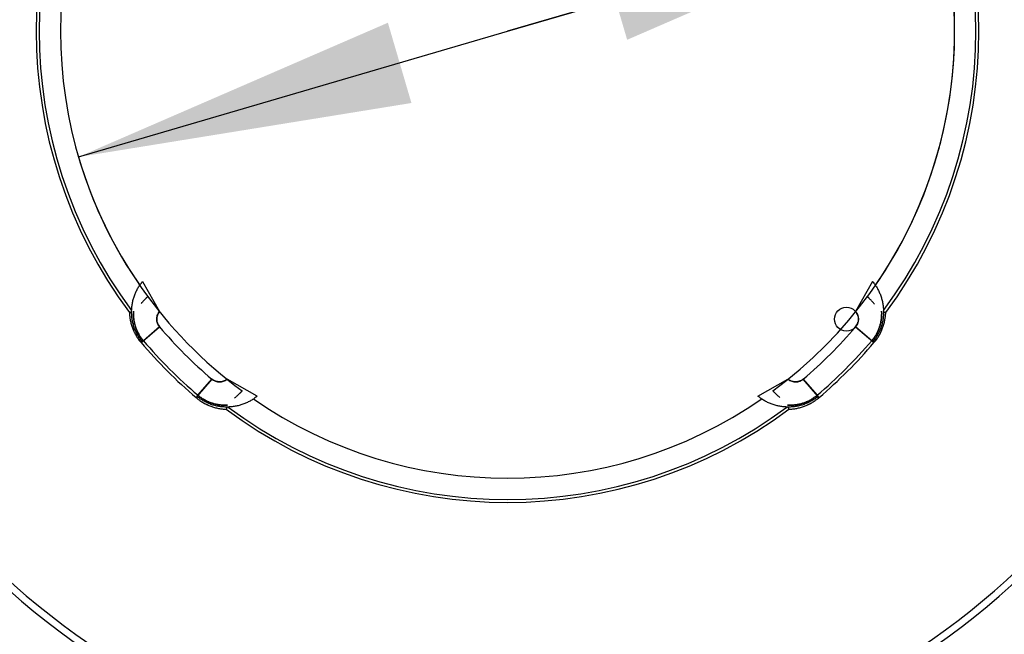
# Model space of a CAD drawing. Header units: millimetres. Extents: x 0 to 210, y 0 to 297.
# Tile 11 of 89: x 71 to 81, y 147 to 153. Entities that reach past the tile are written whole.
import ezdxf
from ezdxf.enums import TextEntityAlignment as Align

# ---------------------------------------------------------------- set-up
doc = ezdxf.new("R2010")
doc.units = ezdxf.units.MM
doc.header["$LTSCALE"] = 19.36
doc.linetypes.add('CENTER', pattern=[0.6, 0.375, -0.075, 0.075, -0.075])
doc.layers.get('0').update_dxf_attribs({"linetype": 'CONTINUOUS'})
for name, color, linetype in [('DEFAULT_1', 7, 'CENTER'), ('INTF_BLANK', 7, 'CONTINUOUS'), ('Z_DIM_2D', 7, 'CONTINUOUS')]:
    doc.layers.add(name, color=color, linetype=linetype)
doc.styles.add('TEXTSTYLE_3', font='helveticaneueltw1g-ltcn.otf')
doc.styles.add('TEXTSTYLE_4', font='gdt', dxfattribs={"width": 0.7})
doc.dimstyles.new('DIMSTYLE_2', dxfattribs={"dimtxt": 2.1, "dimasz": 3.5, "dimexe": 1.5, "dimexo": 0, "dimgap": 0.525, "dimtad": 1, "dimlfac": 2, "dimdsep": 46, "dimtxsty": 'TEXTSTYLE_3', "dimblk": '_FILLED', "dimblk1": '_FILLED', "dimblk2": '_FILLED', "dimcen": 0.09, "dimclrt": 5, "dimazin": 2, "dimtol": 1, "dimtp": 0.2, "dimtm": 0.2, "dimtfac": 1, "dimtofl": 0, "dimtmove": 0, "dimatfit": 3, "dimldrblk": '_FILLED', "dimfxl": 0, "dimtolj": 1, "dimarcsym": 0})
doc.dimstyles.new('DIMSTYLE_4', dxfattribs={"dimtxt": 2.1, "dimasz": 3.5, "dimexe": 1.5, "dimexo": 0, "dimtad": 1, "dimlfac": 2, "dimdsep": 46, "dimtxsty": 'TEXTSTYLE_3', "dimblk": '_FILLED', "dimblk1": '_FILLED', "dimblk2": '_FILLED', "dimcen": 0.09, "dimclrt": 5, "dimazin": 2, "dimtol": 1, "dimtp": 0.15, "dimtm": 0.15, "dimtfac": 1, "dimtmove": 0, "dimatfit": 2, "dimldrblk": '_FILLED', "dimfxl": 0, "dimtolj": 1, "dimarcsym": 0})
doc.dimstyles.new('DIMSTYLE_5', dxfattribs={"dimtxt": 2.1, "dimasz": 3.5, "dimexe": 1.5, "dimexo": 0, "dimgap": 0.525, "dimtad": 1, "dimdsep": 46, "dimtxsty": 'TEXTSTYLE_3', "dimblk": '_FILLED', "dimblk1": '_FILLED', "dimblk2": '_FILLED', "dimcen": 0.09, "dimclrt": 5, "dimazin": 2, "dimtol": 1, "dimtp": 0.5, "dimtm": 0.5, "dimtfac": 1, "dimtofl": 0, "dimtmove": 0, "dimatfit": 3, "dimldrblk": '_FILLED', "dimfxl": 0, "dimtolj": 1, "dimarcsym": 0})

# ---------------------------------------------------------------- blocks, each defined once
blk = doc.blocks.new('*D4')
at = {"layer": 'Z_DIM_2D', "color": 2, "linetype": 'Continuous', "transparency": 16777216}
for p, q in [((63.03, 152), (63.03, 177.039)), ((88.53, 149.5), (88.53, 177.039)), ((63.03, 175.539), (75.78, 175.539)), ((88.53, 175.539), (75.78, 175.539))]:
    blk.add_line(p, q, dxfattribs=at)
at = {"layer": 'Z_DIM_2D', "color": 5, "linetype": 'Continuous', "transparency": 16777216}
for s, height, style, p in [('51', 2.1, 'TEXTSTYLE_3', (73.688, 176.064)), ('`', 1.47, 'TEXTSTYLE_4', (75.956, 176.379)), ('0.2', 1.47, 'TEXTSTYLE_3', (78.048, 176.379))]:
    blk.add_text(s, height=height, dxfattribs=dict(at, style=style)).set_placement(p, align=Align.CENTER)
blk = doc.blocks.new('_FILLED')
at = {"color": 0, "linetype": 'ByBlock'}
blk.add_solid([(0, 0), (-1, 0.125), (-1, -0.125)], dxfattribs=at)
blk = doc.blocks.new('_NONE')
blk = doc.blocks.new('*D5')
at = {"layer": 'Z_DIM_2D', "color": 2, "linetype": 'Continuous', "transparency": 16777216}
for p, q in [((75.809, 165.7), (58.566, 165.741)), ((60.066, 165.737), (60.036, 153.237)), ((60.007, 140.737), (60.036, 153.237)), ((75.75, 140.7), (58.507, 140.741))]:
    blk.add_line(p, q, dxfattribs=at)
at = {"layer": 'Z_DIM_2D', "color": 5, "linetype": 'Continuous', "transparency": 16777216}
for s, height, style, p in [('0.2', 1.47, 'TEXTSTYLE_3', (59.205, 156.907)), ('`', 1.47, 'TEXTSTYLE_4', (59.2, 154.816)), ('50', 2.1, 'TEXTSTYLE_3', (59.51, 152.547)), ('n', 2.1, 'TEXTSTYLE_4', (59.503, 149.737))]:
    blk.add_text(s, height=height, rotation=89.8642, dxfattribs=dict(at, style=style)).set_placement(p, align=Align.CENTER)
blk = doc.blocks.new('*D6')
at = {"layer": 'Z_DIM_2D', "color": 2, "linetype": 'Continuous', "transparency": 16777216}
for p, q in [((67.119, 154.448), (69.734, 172.594)), ((69.52, 171.109), (78.181, 169.861)), ((84.44, 151.952), (87.055, 170.098)), ((86.841, 168.613), (78.181, 169.861))]:
    blk.add_line(p, q, dxfattribs=at)
at = {"layer": 'Z_DIM_2D', "color": 5, "linetype": 'Continuous', "transparency": 16777216}
for s, height, style, p in [('35', 2.1, 'TEXTSTYLE_3', (76.185, 170.679)), ('`', 1.47, 'TEXTSTYLE_4', (78.475, 170.668)), ('0.2', 1.47, 'TEXTSTYLE_3', (80.545, 170.369))]:
    blk.add_text(s, height=height, rotation=-8.2, dxfattribs=dict(at, style=style)).set_placement(p, align=Align.CENTER)
blk = doc.blocks.new('*D8')
at = {"layer": 'Z_DIM_2D', "color": 2, "linetype": 'Continuous', "transparency": 16777216}
for p, q in [((75.78, 153.2), (103.195, 161.235)), ((80.266, 154.515), (75.78, 153.2)), ((71.293, 151.885), (75.78, 153.2))]:
    blk.add_line(p, q, dxfattribs=at)
at = {"layer": 'Z_DIM_2D', "color": 2, "linetype": 'Continuous', "transparency": 16777216, "xscale": 3.5, "yscale": 3.5, "zscale": 3.5}
for p, rotation in [((80.266, 154.515), 16.3351408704), ((71.293, 151.885), 196.3351408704)]:
    blk.add_blockref('_FILLED', p, dxfattribs=dict(at, rotation=rotation))
at = {"layer": 'Z_DIM_2D', "color": 5, "linetype": 'Continuous', "transparency": 16777216}
for s, height, style, p in [('0.15', 1.47, 'TEXTSTYLE_3', (99.643, 161.069)), ('18.7', 2.1, 'TEXTSTYLE_3', (93.348, 158.896)), ('`', 1.47, 'TEXTSTYLE_4', (97.997, 160.587)), ('n', 2.1, 'TEXTSTYLE_4', (90.661, 158.109))]:
    blk.add_text(s, height=height, rotation=16.3351, dxfattribs=dict(at, style=style)).set_placement(p)
blk = doc.blocks.new('*D11')
at = {"layer": 'Z_DIM_2D', "color": 2, "linetype": 'Continuous', "transparency": 16777216}
for p, q in [((75.805, 167.054), (53.669, 167.095)), ((55.169, 167.093), (55.143, 153.238)), ((55.117, 139.384), (55.143, 153.238)), ((75.754, 139.346), (53.617, 139.387))]:
    blk.add_line(p, q, dxfattribs=at)
at = {"layer": 'Z_DIM_2D', "color": 5, "linetype": 'Continuous', "transparency": 16777216}
for s, height, style, p in [('0.5', 1.47, 'TEXTSTYLE_3', (54.312, 157.966)), ('`', 1.47, 'TEXTSTYLE_4', (54.308, 155.874)), ('55.5', 2.1, 'TEXTSTYLE_3', (54.617, 152.548)), ('n', 2.1, 'TEXTSTYLE_4', (54.61, 148.679))]:
    blk.add_text(s, height=height, rotation=89.8939, dxfattribs=dict(at, style=style)).set_placement(p, align=Align.CENTER)

msp = doc.modelspace()

# ---------------------------------------------------------------- linework, layer by layer
at = {"color": 7, "linetype": 'Continuous'}
for p, q in [((71.9634, 150.5818), (72.1399, 150.2677)), ((79.5962, 150.5818), (79.4196, 150.2677)), ((71.8684, 150.2712), (71.8684, 150.2715)), ((79.4202, 150.267), (79.4201, 150.2668)), ((79.4203, 150.2666), (79.4201, 150.2668)), ((79.6912, 150.2715), (79.6912, 150.2712)), ((71.9719, 149.9633), (71.9613, 149.9542)), ((79.5983, 149.9542), (79.5876, 149.9633)), ((72.8467, 149.5596), (72.8466, 149.5597)), ((73.1616, 149.3836), (72.8475, 149.5602)), ((78.398, 149.3836), (78.7121, 149.5602)), ((72.534, 149.3816), (72.543, 149.3922)), ((79.0166, 149.3922), (79.0256, 149.3816)), ((72.8513, 149.2887), (72.8509, 149.2886)), ((78.7083, 149.2887), (78.7084, 149.2885))]:
    msp.add_line(p, q, dxfattribs=at)
at = {"color": 9, "linetype": 'Continuous'}
for p, q in [((72.1416, 150.1075), (71.9719, 149.9633)), ((79.5876, 149.9633), (79.418, 150.1075)), ((71.9555, 149.9611), (71.9423, 149.9501)), ((79.6172, 149.9501), (79.6041, 149.9611)), ((79.6109, 149.9428), (79.6172, 149.9501)), ((72.543, 149.3922), (72.6872, 149.5618)), ((78.8724, 149.5618), (79.0166, 149.3922)), ((72.534, 149.3816), (72.5229, 149.3685)), ((72.5298, 149.3626), (72.5408, 149.3758)), ((79.0188, 149.3758), (79.0297, 149.3626)), ((79.0367, 149.3685), (79.0256, 149.3816))]:
    msp.add_line(p, q, dxfattribs=at)
at = {"color": 7, "linetype": 'Continuous'}
msp.add_circle((79.3227, 150.1884), 0.125, dxfattribs=at)
at = {"color": 6, "linetype": 'Continuous'}
for radius, start, end in [(12.5, 344.57943, 150), (12.5, 164.57943, 330), (4.675, 145.36224, 214.63776), (4.675, 325.36224, 34.63776), (4.775, 220.36546, 229.63454), (4.775, 310.36546, 319.63454), (4.675, 235.36224, 304.63776)]:
    msp.add_arc((75.7798, 153.2001), radius, start, end, dxfattribs=at)
at = {"color": 9, "linetype": 'Continuous'}
for centre, radius, start, end in [((75.7798, 153.2001), 12.25, 344.4219, 150), ((75.7798, 153.2001), 4.9287, 143.35155, 216.64845), ((75.7798, 153.2001), 4.8976, 143.37505, 216.62495), ((75.7798, 153.2001), 4.8976, 323.37505, 36.62495), ((75.7798, 153.2001), 4.9287, 323.35155, 36.64845), ((75.7798, 153.2001), 12.25, 180, 330), ((75.7798, 153.2001), 7.8329, 182.76716, 340.83284), ((75.7798, 153.2001), 7.7579, 182.76716, 340.83284), ((72.3206, 150.2665), 0.4932, 219.90776, 221.02966), ((64.9717, 157.8937), 10.578, 311.26673, 311.43503), ((75.7798, 153.2001), 5.0287, 220.37155, 229.63454), ((75.7798, 153.2001), 4.9976, 220.36546, 229.63454), ((75.7798, 153.2001), 4.9976, 310.36546, 319.63454), ((75.7798, 153.2001), 5.0287, 310.36546, 319.62845), ((87.4417, 158.8639), 11.8704, 228.57413, 228.72411), ((72.8253, 149.7162), 0.4608, 228.9752, 230.10945), ((78.7347, 149.7155), 0.46, 309.88949, 311.02578), ((75.7798, 153.2001), 4.9287, 233.35155, 306.64845), ((75.7798, 153.2001), 4.8976, 233.37505, 306.62495)]:
    msp.add_arc(centre, radius, start, end, dxfattribs=at)
at = {"color": 7, "linetype": 'Continuous'}
for centre, radius, start, end in [((72.2368, 150.1884), 0.125, 141.12686, 220.36546), ((72.2174, 150.2016), 0.1018, 139.50027, 140.03916), ((75.7798, 153.2001), 4.675, 218.85772, 218.86024), ((79.3422, 150.2016), 0.1018, 39.96084, 40.49911), ((72.2794, 150.2321), 0.4084, 219.92516, 221.15773), ((79.2775, 150.2344), 0.4119, 318.84736, 320.06948), ((72.7682, 149.6571), 0.125, 229.63454, 308.85114), ((72.7814, 149.6376), 0.1018, 309.96084, 310.49911), ((78.7782, 149.6376), 0.1018, 229.50027, 230.03916), ((75.7798, 153.2001), 4.675, 308.85772, 308.86024), ((78.7914, 149.6571), 0.125, 231.12686, 310.36546), ((72.8141, 149.7024), 0.4119, 228.84735, 230.06942), ((78.7477, 149.6997), 0.4084, 309.92516, 311.15773)]:
    msp.add_arc(centre, radius, start, end, dxfattribs=at)
for points, knots in [([(71.9613, 149.9542), (71.9562, 149.96), (71.9465, 149.9719), (71.9329, 149.9902), (71.9203, 150.009), (71.9088, 150.0282), (71.8984, 150.0479), (71.889, 150.0678), (71.8806, 150.0881), (71.8732, 150.1087), (71.8669, 150.1294), (71.8615, 150.1504), (71.8571, 150.1715), (71.8524, 150.1998), (71.849, 150.2354), (71.8486, 150.271), (71.8501, 150.2993), (71.8527, 150.3274), (71.8581, 150.3622), (71.8679, 150.403), (71.8809, 150.4425), (71.897, 150.4805), (71.9161, 150.5167), (71.9381, 150.5506), (71.9546, 150.5718), (71.9634, 150.5818)], [0, 0, 0, 0, 0.0339061, 0.067407, 0.1005554, 0.1333992, 0.1659814, 0.1983403, 0.2305092, 0.2625169, 0.2943876, 0.3261411, 0.3577934, 0.3893564, 0.4522307, 0.514811, 0.5459957, 0.5771005, 0.6390322, 0.7005589, 0.761611, 0.822121, 0.8820347, 0.9413242, 1, 1, 1, 1]), ([(79.5962, 150.5818), (79.6049, 150.5718), (79.6215, 150.5506), (79.6435, 150.5167), (79.6626, 150.4805), (79.6787, 150.4425), (79.6917, 150.403), (79.7015, 150.3622), (79.7069, 150.3274), (79.7095, 150.2993), (79.7109, 150.271), (79.7105, 150.2354), (79.7071, 150.1998), (79.7025, 150.1715), (79.6981, 150.1504), (79.6927, 150.1294), (79.6863, 150.1087), (79.679, 150.0881), (79.6706, 150.0678), (79.6612, 150.0479), (79.6507, 150.0282), (79.6393, 150.009), (79.6267, 149.9902), (79.6131, 149.9719), (79.6033, 149.96), (79.5983, 149.9542)], [0, 0, 0, 0, 0.0586758, 0.1179653, 0.1778791, 0.2383891, 0.2994412, 0.3609679, 0.4228996, 0.4540044, 0.4851892, 0.5477694, 0.6106437, 0.6422067, 0.6738589, 0.7056125, 0.7374832, 0.7694908, 0.8016598, 0.8340186, 0.8666009, 0.8994446, 0.932593, 0.9660939, 1, 1, 1, 1]), ([(72.0173, 150.4252), (72.0166, 150.4245), (72.0151, 150.4231), (72.0122, 150.4203), (72.0085, 150.4167), (72.0042, 150.4123), (71.9999, 150.4079), (71.9956, 150.4034), (71.99, 150.3975), (71.9829, 150.39), (71.9745, 150.3809), (71.9662, 150.3718), (71.9578, 150.3627), (71.9523, 150.3566), (71.9495, 150.3536)], [0, 0, 0, 0, 0.0311126, 0.0622534, 0.124593, 0.1869875, 0.249421, 0.3118844, 0.3743717, 0.4994025, 0.6244918, 0.7496266, 0.8747981, 1, 1, 1, 1]), ([(79.61, 150.3536), (79.6073, 150.3566), (79.6017, 150.3627), (79.5934, 150.3718), (79.585, 150.3809), (79.5766, 150.39), (79.5696, 150.3975), (79.5639, 150.4034), (79.5597, 150.4079), (79.5554, 150.4123), (79.5518, 150.4159), (79.5489, 150.4188), (79.5467, 150.421), (79.5448, 150.4228), (79.5433, 150.4242), (79.5426, 150.4249), (79.5422, 150.4252)], [0, 0, 0, 0, 0.1252018, 0.2503732, 0.3755079, 0.5005972, 0.6256279, 0.6881151, 0.7505784, 0.8130119, 0.8754064, 0.9065846, 0.9377463, 0.9688871, 0.9844476, 1, 1, 1, 1]), ([(71.9662, 149.97), (71.9618, 149.9753), (71.9531, 149.9862), (71.941, 150.0031), (71.9298, 150.0206), (71.9195, 150.0386), (71.9117, 150.054), (71.9059, 150.0664), (71.9018, 150.0759), (71.8979, 150.0854), (71.8943, 150.0949), (71.891, 150.1046), (71.8868, 150.1175), (71.8822, 150.1337), (71.8776, 150.1534), (71.8745, 150.1698), (71.8724, 150.183), (71.8711, 150.1928), (71.87, 150.2027), (71.8689, 150.2158), (71.868, 150.2322), (71.8677, 150.2517), (71.8681, 150.2647), (71.8684, 150.2712)], [0, 0, 0, 0, 0.064265, 0.1284704, 0.192568, 0.2565125, 0.3202582, 0.352044, 0.3837616, 0.4154054, 0.4469727, 0.478461, 0.5098684, 0.5724263, 0.6346371, 0.6964878, 0.7272759, 0.757968, 0.7885632, 0.8190602, 0.879759, 0.9400714, 1, 1, 1, 1]), ([(72.1416, 150.1075), (72.1397, 150.1096), (72.1363, 150.1139), (72.1316, 150.1206), (72.1274, 150.1275), (72.1237, 150.1347), (72.1206, 150.1419), (72.1171, 150.1518), (72.1139, 150.1644), (72.112, 150.1797), (72.1119, 150.195), (72.1136, 150.2101), (72.1158, 150.2198), (72.1172, 150.2246)], [0, 0, 0, 0, 0.0668357, 0.1326051, 0.1974873, 0.2616362, 0.3251809, 0.3882264, 0.5130646, 0.6366265, 0.7590415, 0.880234, 1, 1, 1, 1]), ([(72.1172, 150.2246), (72.1183, 150.2286), (72.1209, 150.2363), (72.126, 150.2473), (72.1321, 150.2576), (72.1368, 150.264), (72.1393, 150.267)], [0, 0, 0, 0, 0.2551583, 0.5069665, 0.7552309, 1, 1, 1, 1]), ([(79.4202, 150.267), (79.4228, 150.264), (79.4275, 150.2576), (79.4336, 150.2473), (79.4386, 150.2363), (79.4412, 150.2286), (79.4424, 150.2247)], [0, 0, 0, 0, 0.2447728, 0.4930382, 0.7448449, 1, 1, 1, 1]), ([(79.4424, 150.2247), (79.444, 150.2191), (79.4458, 150.2106), (79.4472, 150.1991), (79.4478, 150.1874), (79.4472, 150.1755), (79.4453, 150.1638), (79.444, 150.158), (79.4432, 150.1551)], [0, 0, 0, 0, 0.2453567, 0.3693759, 0.4941425, 0.7455937, 0.8724194, 1, 1, 1, 1]), ([(79.6912, 150.2712), (79.6915, 150.2647), (79.6918, 150.2517), (79.6916, 150.2322), (79.6907, 150.2158), (79.6895, 150.2027), (79.6884, 150.1928), (79.6871, 150.183), (79.6851, 150.1698), (79.682, 150.1534), (79.6774, 150.1337), (79.6728, 150.1175), (79.6686, 150.1046), (79.6652, 150.0949), (79.6616, 150.0854), (79.6578, 150.0759), (79.6537, 150.0664), (79.6479, 150.054), (79.6401, 150.0386), (79.6298, 150.0206), (79.6185, 150.0031), (79.6064, 149.9862), (79.5978, 149.9753), (79.5934, 149.97)], [0, 0, 0, 0, 0.0599286, 0.120241, 0.1809398, 0.2114368, 0.242032, 0.2727241, 0.3035121, 0.3653628, 0.4275737, 0.4901316, 0.521539, 0.5530273, 0.5845946, 0.6162384, 0.647956, 0.6797418, 0.7434875, 0.8074319, 0.8715296, 0.935735, 1, 1, 1, 1]), ([(79.4432, 150.1551), (79.4421, 150.1508), (79.4393, 150.1424), (79.4347, 150.1322), (79.4303, 150.1243), (79.4266, 150.1185), (79.4225, 150.1129), (79.4195, 150.1092), (79.418, 150.1075)], [0, 0, 0, 0, 0.2437244, 0.4906949, 0.6158177, 0.7422535, 0.870229, 1, 1, 1, 1]), ([(72.8044, 149.5374), (72.7996, 149.5361), (72.7898, 149.5338), (72.7747, 149.5322), (72.7594, 149.5323), (72.7441, 149.5342), (72.7315, 149.5373), (72.7217, 149.5408), (72.7144, 149.544), (72.7073, 149.5477), (72.7003, 149.5518), (72.6936, 149.5565), (72.6893, 149.56), (72.6872, 149.5618)], [0, 0, 0, 0, 0.1197653, 0.2409574, 0.3633724, 0.4869343, 0.6117727, 0.6748183, 0.7383631, 0.8025121, 0.8673943, 0.9331639, 1, 1, 1, 1]), ([(72.8467, 149.5596), (72.8437, 149.5571), (72.8374, 149.5523), (72.827, 149.5463), (72.816, 149.5412), (72.8083, 149.5386), (72.8044, 149.5374)], [0, 0, 0, 0, 0.2447705, 0.4930353, 0.7448429, 1, 1, 1, 1]), ([(78.7552, 149.5374), (78.7513, 149.5386), (78.7436, 149.5412), (78.7325, 149.5463), (78.7222, 149.5523), (78.7158, 149.5571), (78.7128, 149.5596)], [0, 0, 0, 0, 0.2551583, 0.5069665, 0.7552309, 1, 1, 1, 1]), ([(78.8724, 149.5618), (78.8703, 149.56), (78.866, 149.5565), (78.8592, 149.5518), (78.8523, 149.5477), (78.8452, 149.544), (78.8379, 149.5409), (78.828, 149.5373), (78.8155, 149.5342), (78.8001, 149.5323), (78.7848, 149.5322), (78.7698, 149.5338), (78.76, 149.5361), (78.7552, 149.5374)], [0, 0, 0, 0, 0.0668357, 0.1326051, 0.1974873, 0.2616362, 0.3251809, 0.3882264, 0.5130646, 0.6366265, 0.7590415, 0.880234, 1, 1, 1, 1]), ([(72.8509, 149.2886), (72.8444, 149.2883), (72.8314, 149.288), (72.8119, 149.2883), (72.7955, 149.2892), (72.7824, 149.2903), (72.7726, 149.2914), (72.7627, 149.2927), (72.7495, 149.2947), (72.7331, 149.2978), (72.7134, 149.3025), (72.6972, 149.3071), (72.6843, 149.3112), (72.6747, 149.3146), (72.6651, 149.3182), (72.6556, 149.322), (72.6462, 149.3261), (72.6337, 149.3319), (72.6183, 149.3398), (72.6003, 149.3501), (72.5829, 149.3613), (72.5659, 149.3734), (72.555, 149.382), (72.5497, 149.3865)], [0, 0, 0, 0, 0.0599286, 0.1202411, 0.1809399, 0.2114369, 0.2420321, 0.2727242, 0.3035123, 0.365363, 0.4275738, 0.4901317, 0.5215391, 0.5530274, 0.5845948, 0.6162386, 0.6479561, 0.6797419, 0.7434876, 0.807432, 0.8715296, 0.935735, 1, 1, 1, 1]), ([(72.9332, 149.3697), (72.9363, 149.3725), (72.9424, 149.378), (72.9515, 149.3864), (72.9606, 149.3947), (72.9696, 149.4032), (72.9771, 149.4102), (72.9831, 149.4159), (72.9876, 149.4201), (72.992, 149.4244), (72.9957, 149.428), (72.9986, 149.431), (73.0007, 149.4332), (73.0025, 149.435), (73.0039, 149.4365), (73.0046, 149.4372), (73.0049, 149.4376)], [0, 0, 0, 0, 0.1252035, 0.2503761, 0.3755117, 0.5006014, 0.6256319, 0.6881188, 0.7505816, 0.8130144, 0.875408, 0.9065857, 0.937747, 0.9688873, 0.9844477, 1, 1, 1, 1]), ([(79.0099, 149.3865), (79.0045, 149.382), (78.9936, 149.3734), (78.9767, 149.3613), (78.9592, 149.35), (78.9411, 149.3397), (78.9258, 149.3319), (78.9133, 149.3261), (78.9038, 149.322), (78.8943, 149.3181), (78.8847, 149.3145), (78.8751, 149.3112), (78.8622, 149.307), (78.8459, 149.3024), (78.8262, 149.2978), (78.8098, 149.2947), (78.7966, 149.2927), (78.7867, 149.2914), (78.7768, 149.2903), (78.7637, 149.2891), (78.7473, 149.2882), (78.7278, 149.288), (78.7148, 149.2884), (78.7083, 149.2887)], [0, 0, 0, 0, 0.0642684, 0.1284771, 0.1925777, 0.2565249, 0.3202727, 0.3520594, 0.3837777, 0.415422, 0.4469898, 0.4784784, 0.5098859, 0.5724437, 0.6346538, 0.6965031, 0.7272902, 0.7579812, 0.7885752, 0.8190707, 0.8797665, 0.9400753, 1, 1, 1, 1]), ([(73.1616, 149.3836), (73.1515, 149.3749), (73.1304, 149.3583), (73.0964, 149.3364), (73.0602, 149.3173), (73.0222, 149.3012), (72.9827, 149.2882), (72.9419, 149.2784), (72.9071, 149.273), (72.879, 149.2704), (72.8507, 149.2689), (72.8151, 149.2693), (72.7795, 149.2727), (72.7513, 149.2773), (72.7301, 149.2818), (72.7092, 149.2871), (72.6884, 149.2935), (72.6678, 149.3009), (72.6476, 149.3092), (72.6276, 149.3186), (72.608, 149.3291), (72.5887, 149.3406), (72.5699, 149.3531), (72.5516, 149.3668), (72.5398, 149.3765), (72.534, 149.3816)], [0, 0, 0, 0, 0.0586758, 0.1179653, 0.1778791, 0.2383891, 0.2994412, 0.3609679, 0.4228996, 0.4540044, 0.4851892, 0.5477694, 0.6106437, 0.6422067, 0.6738589, 0.7056125, 0.7374832, 0.7694908, 0.8016598, 0.8340186, 0.8666009, 0.8994446, 0.932593, 0.9660939, 1, 1, 1, 1]), ([(79.0256, 149.3816), (79.0198, 149.3765), (79.008, 149.3668), (78.9896, 149.3531), (78.9708, 149.3406), (78.9516, 149.3291), (78.932, 149.3186), (78.912, 149.3092), (78.8917, 149.3009), (78.8712, 149.2935), (78.8504, 149.2871), (78.8294, 149.2818), (78.8083, 149.2773), (78.78, 149.2727), (78.7445, 149.2693), (78.7088, 149.2689), (78.6805, 149.2704), (78.6524, 149.273), (78.6177, 149.2784), (78.5769, 149.2882), (78.5373, 149.3012), (78.4993, 149.3173), (78.4632, 149.3364), (78.4292, 149.3583), (78.4081, 149.3749), (78.398, 149.3836)], [0, 0, 0, 0, 0.0339061, 0.067407, 0.1005554, 0.1333992, 0.1659814, 0.1983403, 0.2305092, 0.2625169, 0.2943876, 0.3261411, 0.3577934, 0.3893564, 0.4522307, 0.514811, 0.5459957, 0.5771005, 0.6390322, 0.7005589, 0.761611, 0.822121, 0.8820347, 0.9413242, 1, 1, 1, 1])]:
    msp.add_open_spline(points, degree=3, knots=knots, dxfattribs=at)
at = {"color": 6, "linetype": 'Continuous'}
for points, knots in [([(71.8254, 150.2581), (71.8274, 150.2586), (71.8314, 150.2597), (71.8393, 150.2617), (71.8451, 150.263), (71.8489, 150.2639)], [0, 0, 0, 0, 0.2599845, 0.5135965, 1, 1, 1, 1]), ([(79.7107, 150.2639), (79.7145, 150.263), (79.7203, 150.2617), (79.7281, 150.2597), (79.7321, 150.2586), (79.7341, 150.2581)], [0, 0, 0, 0, 0.4864034, 0.7400154, 1, 1, 1, 1]), ([(72.8436, 149.2692), (72.8428, 149.2653), (72.8414, 149.2595), (72.8394, 149.2517), (72.8384, 149.2477), (72.8378, 149.2457)], [0, 0, 0, 0, 0.4864034, 0.7400154, 1, 1, 1, 1]), ([(78.7217, 149.2457), (78.7212, 149.2477), (78.7201, 149.2517), (78.7181, 149.2595), (78.7168, 149.2653), (78.7159, 149.2692)], [0, 0, 0, 0, 0.2599845, 0.5135965, 1, 1, 1, 1])]:
    msp.add_open_spline(points, degree=3, knots=knots, dxfattribs=at)
at = {"color": 9, "linetype": 'Continuous'}
for points, knots in [([(71.8254, 150.2581), (71.8257, 150.2513), (71.8266, 150.2377), (71.8282, 150.2208), (71.83, 150.2072), (71.832, 150.1936), (71.835, 150.1767), (71.8394, 150.1564), (71.8464, 150.1295), (71.855, 150.1029), (71.8639, 150.0801), (71.8695, 150.0671), (71.8739, 150.0575), (71.8785, 150.048), (71.8849, 150.0354), (71.8934, 150.0199), (71.9045, 150.0017), (71.9163, 149.9839), (71.9289, 149.9667), (71.9378, 149.9556), (71.9423, 149.9501)], [0, 0, 0, 0, 0.0607212, 0.1217234, 0.1523305, 0.183008, 0.2445673, 0.3063946, 0.3684797, 0.493354, 0.5561435, 0.5876185, 0.6191432, 0.6507145, 0.6823286, 0.7456668, 0.8091323, 0.8726963, 0.9363291, 1, 1, 1, 1]), ([(79.6172, 149.9501), (79.6218, 149.9556), (79.6307, 149.9667), (79.6433, 149.9839), (79.6551, 150.0017), (79.6661, 150.0199), (79.6747, 150.0354), (79.6811, 150.048), (79.6857, 150.0575), (79.6901, 150.0671), (79.6956, 150.0801), (79.7046, 150.1029), (79.7132, 150.1295), (79.7201, 150.1564), (79.7246, 150.1767), (79.7276, 150.1936), (79.7296, 150.2072), (79.7313, 150.2208), (79.733, 150.2377), (79.7338, 150.2513), (79.7341, 150.2581)], [0, 0, 0, 0, 0.0636709, 0.1273037, 0.1908677, 0.2543332, 0.3176714, 0.3492855, 0.3808568, 0.4123815, 0.4438565, 0.506646, 0.6315203, 0.6936054, 0.7554327, 0.816992, 0.8476695, 0.8782766, 0.9392788, 1, 1, 1, 1]), ([(72.5298, 149.3626), (72.5353, 149.358), (72.5464, 149.3492), (72.5636, 149.3366), (72.5814, 149.3248), (72.5996, 149.3137), (72.6151, 149.3052), (72.6277, 149.2988), (72.6373, 149.2942), (72.6469, 149.2898), (72.6598, 149.2842), (72.6761, 149.2778), (72.696, 149.2709), (72.716, 149.2649), (72.7361, 149.2597), (72.7564, 149.2553), (72.7734, 149.2523), (72.7869, 149.2503), (72.8005, 149.2485), (72.8175, 149.2468), (72.831, 149.246), (72.8378, 149.2457)], [0, 0, 0, 0, 0.0636693, 0.1273005, 0.1908629, 0.2543268, 0.3176633, 0.3492765, 0.380847, 0.412371, 0.4438452, 0.506633, 0.569199, 0.6315296, 0.6936131, 0.7554388, 0.8169967, 0.8476733, 0.8782797, 0.9392803, 1, 1, 1, 1]), ([(78.7217, 149.2457), (78.7285, 149.246), (78.7421, 149.2468), (78.7591, 149.2485), (78.7726, 149.2503), (78.7862, 149.2523), (78.8032, 149.2553), (78.8234, 149.2597), (78.8436, 149.2649), (78.8636, 149.2709), (78.8834, 149.2778), (78.8998, 149.2842), (78.9127, 149.2898), (78.9223, 149.2942), (78.9318, 149.2988), (78.9444, 149.3052), (78.96, 149.3137), (78.9782, 149.3248), (78.9959, 149.3366), (79.0132, 149.3492), (79.0243, 149.358), (79.0297, 149.3626)], [0, 0, 0, 0, 0.0607197, 0.1217203, 0.1523267, 0.1830034, 0.2445612, 0.3063869, 0.3684704, 0.430801, 0.493367, 0.5561548, 0.587629, 0.619153, 0.6507235, 0.6823367, 0.7456732, 0.8091371, 0.8726995, 0.9363307, 1, 1, 1, 1])]:
    msp.add_open_spline(points, degree=3, knots=knots, dxfattribs=at)
at = {"layer": 'DEFAULT_1', "color": 7, "linetype": 'CENTER'}
msp.add_circle((75.7798, 153.2001), 13.8544, dxfattribs=at)
at = {"layer": 'INTF_BLANK', "color": 40, "linetype": 'Continuous'}
for p, q in [((79.6183, 150.3445), (79.61, 150.3536)), ((72.1371, 150.2638), (72.1371, 150.2638)), ((72.1393, 150.267), (72.138, 150.2687)), ((72.1395, 150.2668), (72.1395, 150.2669)), ((79.4201, 150.2668), (79.4201, 150.2668)), ((79.4216, 150.2687), (79.4202, 150.267)), ((79.6912, 150.2712), (79.6912, 150.2715)), ((71.9613, 149.9542), (72.1416, 150.1075)), ((79.418, 150.1075), (79.5983, 149.9542)), ((79.418, 150.1075), (79.418, 150.1075)), ((79.5876, 149.9633), (79.5877, 149.9633)), ((72.6872, 149.5618), (72.534, 149.3816)), ((72.8435, 149.5573), (72.8435, 149.5573)), ((72.8484, 149.5582), (72.8467, 149.5596)), ((78.7128, 149.5596), (78.7112, 149.5583)), ((78.713, 149.5597), (78.713, 149.5598)), ((78.7161, 149.5573), (78.716, 149.5574)), ((79.0256, 149.3816), (78.8724, 149.5618)), ((72.9242, 149.3615), (72.9332, 149.3697)), ((78.7083, 149.2887), (78.7084, 149.2886))]:
    msp.add_line(p, q, dxfattribs=at)
for centre, radius, start, end in [((76.1268, 153.4559), 5.1062, 216.40892, 216.57902), ((75.4328, 153.4559), 5.1061, 323.42091, 323.59108), ((72.2353, 150.1896), 0.1231, 141.14631, 142.94395), ((79.3227, 150.1884), 0.125, 16.85171, 38.85114), ((79.2168, 150.2485), 0.475, 1.84963, 2.73518), ((79.3227, 150.1884), 0.125, 319.65446, 344.87584), ((79.2893, 150.2242), 0.3963, 318.8439, 320.10533), ((72.7694, 149.6556), 0.1231, 307.03342, 308.85382), ((78.7902, 149.6556), 0.1231, 231.14631, 232.94395), ((76.0357, 153.547), 5.1061, 233.42091, 233.59108), ((75.5239, 153.5471), 5.1062, 306.40892, 306.57902)]:
    msp.add_arc(centre, radius, start, end, dxfattribs=at)
for points, knots in [([(72.0173, 150.4252), (72.0159, 150.4239), (72.0125, 150.4207), (72.007, 150.4151), (72.0003, 150.4083), (71.9889, 150.3964), (71.9718, 150.3781), (71.9575, 150.3624), (71.9495, 150.3536)], [0, 0, 0, 0, 0.0612918, 0.1407651, 0.2384349, 0.3543107, 0.6407069, 1, 1, 1, 1]), ([(71.8684, 150.2715), (71.8681, 150.2663), (71.8678, 150.2558), (71.8678, 150.2426), (71.8681, 150.232), (71.8685, 150.224), (71.8689, 150.2174), (71.8692, 150.2121), (71.8697, 150.2067), (71.8703, 150.1999), (71.8716, 150.1891), (71.8735, 150.1755), (71.8764, 150.1591), (71.88, 150.1428), (71.8842, 150.1266), (71.8882, 150.1131), (71.8917, 150.1025), (71.8945, 150.0945), (71.897, 150.0879), (71.899, 150.0826), (71.9006, 150.0787), (71.9022, 150.0749), (71.9044, 150.0697), (71.9073, 150.0633), (71.9109, 150.0556), (71.916, 150.0455), (71.9227, 150.033), (71.9313, 150.0183), (71.9406, 150.0039), (71.9537, 149.9852), (71.9644, 149.9719), (71.9719, 149.9633)], [0, 0, 0, 0, 0.0493585, 0.0987464, 0.1234422, 0.1481338, 0.1728177, 0.185156, 0.1974913, 0.2225777, 0.2477058, 0.2980555, 0.3484869, 0.3989486, 0.4493942, 0.4997835, 0.5249479, 0.5500865, 0.5751964, 0.5877401, 0.6002759, 0.6127037, 0.6251447, 0.6500621, 0.6750212, 0.700015, 0.7500739, 0.8001835, 0.8502866, 0.9003283, 1, 1, 1, 1]), ([(72.1416, 150.1075), (72.1396, 150.1098), (72.1356, 150.1149), (72.1304, 150.1231), (72.1258, 150.1319), (72.1218, 150.1411), (72.1184, 150.1509), (72.1158, 150.161), (72.1139, 150.1714), (72.1129, 150.1821), (72.1127, 150.193), (72.1136, 150.2081), (72.1175, 150.2269), (72.1257, 150.2468), (72.1331, 150.2585), (72.1371, 150.2638)], [0, 0, 0, 0, 0.033263, 0.0685184, 0.1066335, 0.148279, 0.1939609, 0.2440607, 0.2988715, 0.3586258, 0.4235158, 0.4937083, 0.6505333, 0.830314, 1, 1, 1, 1]), ([(79.4201, 150.2668), (79.4248, 150.261), (79.4327, 150.2492), (79.44, 150.2326), (79.443, 150.2225), (79.4437, 150.2197)], [0, 0, 0, 0, 0.4525748, 0.8521152, 1, 1, 1, 1]), ([(79.5876, 149.9633), (79.5951, 149.9719), (79.6058, 149.9852), (79.619, 150.0039), (79.6282, 150.0183), (79.6369, 150.033), (79.6436, 150.0455), (79.6486, 150.0556), (79.6522, 150.0633), (79.6551, 150.0697), (79.6573, 150.0749), (79.6589, 150.0787), (79.6605, 150.0826), (79.6626, 150.0879), (79.665, 150.0945), (79.6679, 150.1025), (79.6714, 150.1131), (79.6754, 150.1266), (79.6796, 150.1428), (79.6831, 150.1591), (79.686, 150.1755), (79.688, 150.1891), (79.6892, 150.1999), (79.6899, 150.2067), (79.6903, 150.2121), (79.6907, 150.2174), (79.6911, 150.224), (79.6915, 150.232), (79.6917, 150.2426), (79.6918, 150.2558), (79.6914, 150.2663), (79.6912, 150.2715)], [0, 0, 0, 0, 0.0996717, 0.1497134, 0.1998165, 0.2499261, 0.299985, 0.3249788, 0.3499379, 0.3748553, 0.3872963, 0.3997241, 0.4122599, 0.4248036, 0.4499135, 0.4750521, 0.5002165, 0.5506058, 0.6010514, 0.6515131, 0.7019445, 0.7522942, 0.7774223, 0.8025087, 0.814844, 0.8271823, 0.8518662, 0.8765578, 0.9012536, 0.9506415, 1, 1, 1, 1]), ([(72.1199, 150.1442), (72.1192, 150.146), (72.1179, 150.1498), (72.1164, 150.1554), (72.115, 150.1612), (72.1135, 150.169), (72.1122, 150.1783), (72.1118, 150.1852), (72.1118, 150.1884)], [0, 0, 0, 0, 0.1088057, 0.2281809, 0.3553362, 0.4872766, 0.7529822, 1, 1, 1, 1]), ([(79.4472, 150.1788), (79.4468, 150.1755), (79.4458, 150.1687), (79.4433, 150.158), (79.4399, 150.1471), (79.4357, 150.1364), (79.4306, 150.126), (79.4249, 150.1163), (79.4203, 150.1102), (79.418, 150.1075)], [0, 0, 0, 0, 0.1630548, 0.3247644, 0.4805482, 0.6275279, 0.7634731, 0.8874002, 1, 1, 1, 1]), ([(72.8435, 149.5573), (72.8382, 149.5534), (72.8265, 149.5459), (72.8066, 149.5378), (72.7878, 149.5339), (72.7727, 149.5329), (72.7618, 149.5331), (72.7512, 149.5342), (72.7407, 149.5361), (72.7306, 149.5387), (72.7209, 149.542), (72.7116, 149.5461), (72.7028, 149.5507), (72.6947, 149.5559), (72.6896, 149.5598), (72.6872, 149.5618)], [0, 0, 0, 0, 0.1696928, 0.3494613, 0.5062777, 0.5764672, 0.641355, 0.7011079, 0.7559183, 0.8060188, 0.8517024, 0.8933508, 0.9314699, 0.9667307, 1, 1, 1, 1]), ([(78.8724, 149.5618), (78.87, 149.5598), (78.8649, 149.5559), (78.8567, 149.5507), (78.848, 149.546), (78.8387, 149.542), (78.829, 149.5387), (78.8188, 149.5361), (78.8084, 149.5342), (78.7977, 149.5331), (78.7869, 149.5329), (78.7717, 149.5339), (78.7529, 149.5378), (78.733, 149.5459), (78.7213, 149.5534), (78.7161, 149.5573)], [0, 0, 0, 0, 0.033263, 0.0685184, 0.1066335, 0.148279, 0.1939609, 0.2440607, 0.2988715, 0.3586258, 0.4235158, 0.4937083, 0.6505333, 0.830314, 1, 1, 1, 1]), ([(72.543, 149.3922), (72.5516, 149.3847), (72.565, 149.374), (72.5836, 149.3609), (72.598, 149.3516), (72.6127, 149.3429), (72.6252, 149.3362), (72.6354, 149.3312), (72.643, 149.3276), (72.6494, 149.3247), (72.6546, 149.3225), (72.6585, 149.3209), (72.6624, 149.3193), (72.6676, 149.3173), (72.6742, 149.3148), (72.6822, 149.312), (72.6929, 149.3085), (72.7063, 149.3044), (72.7225, 149.3003), (72.7388, 149.2967), (72.7552, 149.2938), (72.7688, 149.2919), (72.7797, 149.2906), (72.7864, 149.29), (72.7918, 149.2895), (72.7971, 149.2891), (72.8038, 149.2887), (72.8117, 149.2884), (72.8223, 149.2881), (72.8355, 149.2881), (72.846, 149.2884), (72.8513, 149.2887)], [0, 0, 0, 0, 0.0996717, 0.1497134, 0.1998165, 0.2499261, 0.299985, 0.3249788, 0.3499379, 0.3748553, 0.3872963, 0.3997241, 0.4122599, 0.4248036, 0.4499135, 0.4750521, 0.5002165, 0.5506058, 0.6010514, 0.6515131, 0.7019445, 0.7522942, 0.7774223, 0.8025087, 0.814844, 0.8271823, 0.8518662, 0.8765578, 0.9012536, 0.9506415, 1, 1, 1, 1]), ([(78.5546, 149.4376), (78.556, 149.4361), (78.5592, 149.4328), (78.5647, 149.4273), (78.5716, 149.4205), (78.5834, 149.4092), (78.6018, 149.3921), (78.6175, 149.3778), (78.6262, 149.3698)], [0, 0, 0, 0, 0.0612918, 0.1407651, 0.2384349, 0.3543107, 0.6407069, 1, 1, 1, 1]), ([(78.7083, 149.2887), (78.7135, 149.2884), (78.724, 149.2881), (78.7372, 149.2881), (78.7478, 149.2884), (78.7558, 149.2887), (78.7624, 149.2891), (78.7678, 149.2895), (78.7731, 149.29), (78.7799, 149.2906), (78.7908, 149.2919), (78.8044, 149.2938), (78.8207, 149.2967), (78.837, 149.3003), (78.8533, 149.3044), (78.8667, 149.3085), (78.8774, 149.312), (78.8853, 149.3148), (78.8919, 149.3173), (78.8972, 149.3193), (78.9011, 149.3209), (78.905, 149.3225), (78.9101, 149.3247), (78.9165, 149.3276), (78.9242, 149.3312), (78.9343, 149.3362), (78.9468, 149.3429), (78.9616, 149.3516), (78.976, 149.3609), (78.9946, 149.374), (79.008, 149.3847), (79.0165, 149.3922)], [0, 0, 0, 0, 0.049369, 0.0987674, 0.1234685, 0.1481653, 0.1728546, 0.1851954, 0.1975333, 0.2226185, 0.2477452, 0.2980923, 0.348521, 0.3989801, 0.449423, 0.4998097, 0.5249728, 0.55011, 0.5752187, 0.5877617, 0.6002968, 0.612724, 0.6251643, 0.6500804, 0.6750383, 0.7000308, 0.750087, 0.800194, 0.8502945, 0.9003335, 1, 1, 1, 1])]:
    msp.add_open_spline(points, degree=3, knots=knots, dxfattribs=at)
at = {"layer": 'Z_DIM_2D', "color": 2, "linetype": 'Continuous'}
for start, end in [(306.40922, 16.33514), (196.33514, 233.59078)]:
    msp.add_arc((75.7798, 153.2001), 4.675, start, end, dxfattribs=at)

# ---------------------------------------------------------------- dimensions: what is measured, and where the dimension line sits
for base, p1, p2, angle, picture, middle in [((88.5298, 175.5393), (63.0298, 152.0001), (88.5298, 149.5001), 0, '*D4', (75.7798, 175.5393)), ((86.8413, 168.6135), (67.1192, 154.4481), (84.4403, 151.952), 351.8, '*D6', (78.1367, 169.8678))]:
    dim = msp.add_linear_dim(base=base, p1=p1, p2=p2, angle=angle, dimstyle='DIMSTYLE_2', override={"dimblk1": 'NONE', "dimblk2": 'NONE', "dimsah": 1}, dxfattribs=at)
    dim.commit()
    dim.dimension.update_dxf_attribs({"geometry": picture, "text_midpoint": middle, "dimtype": 160})
for base, p1, p2, angle, dimstyle, picture, middle in [((55.1175, 139.3839), (75.8054, 167.0544), (75.7541, 139.3457), 269.89385, 'DIMSTYLE_5', '*D11', (55.1431, 153.238)), ((60.066, 165.7373), (75.7502, 140.7001), (75.8094, 165.7), 89.8642, 'DIMSTYLE_2', '*D5', (60.0364, 153.237))]:
    dim = msp.add_linear_dim(base=base, p1=p1, p2=p2, angle=angle, text='%%c<>', dimstyle=dimstyle, override={"dimblk1": 'NONE', "dimblk2": 'NONE', "dimsah": 1}, dxfattribs=at)
    dim.commit()
    dim.dimension.update_dxf_attribs({"geometry": picture, "text_midpoint": middle, "dimtype": 160})
dim = msp.add_diameter_dim_2p(p1=(80.2661, 154.5149), p2=(71.2935, 151.8852), text='%%c<>', dimstyle='DIMSTYLE_4', override={"dimpost": '<>'}, dxfattribs=at)
dim.commit()
dim.dimension.update_dxf_attribs({"geometry": '*D8', "text_midpoint": (96.5148, 160.7803), "dimtype": 163})

doc.saveas('drawing.dxf')
